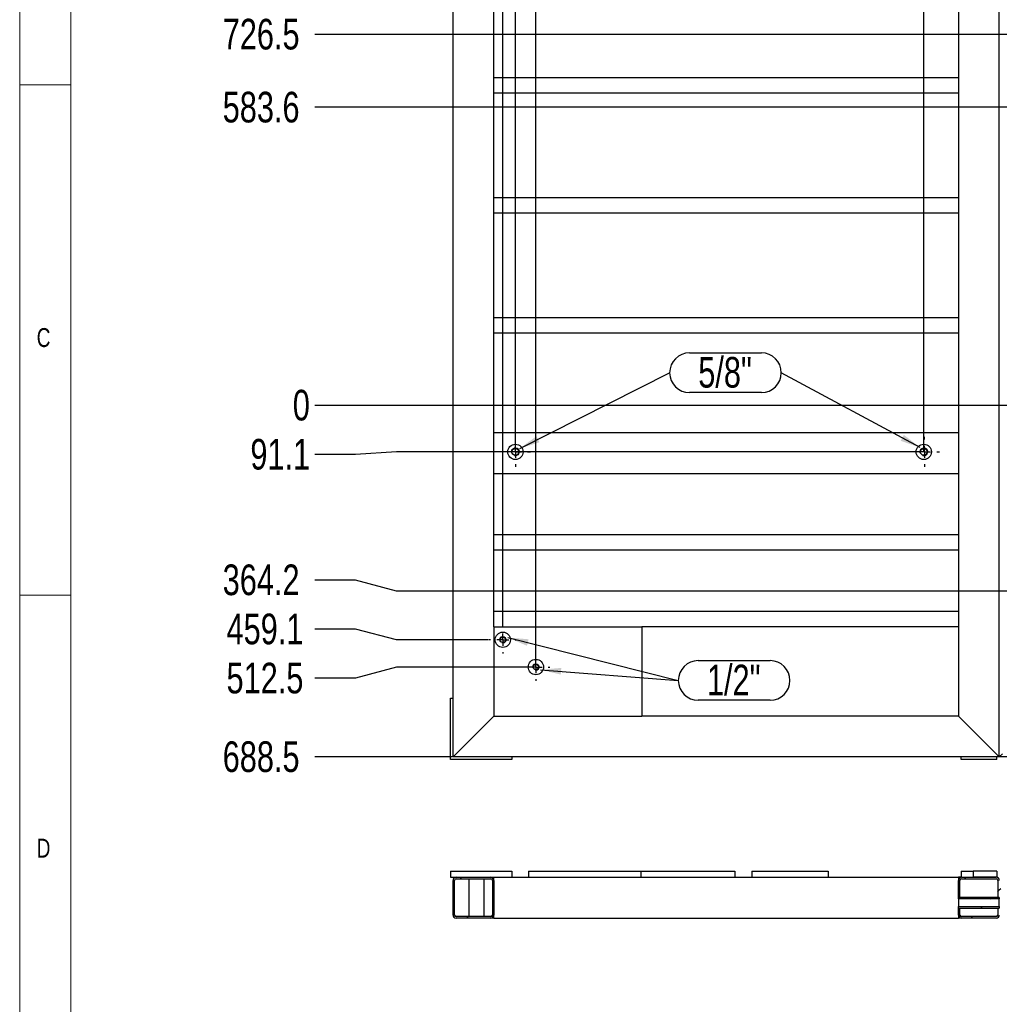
# Model space of a CAD drawing. Header units: millimetres. Extents: x 5 to 1226, y 5 to 415.
# Tile 25 of 61: x 642 to 738, y 220 to 316. Entities that reach past the tile are written whole.
import ezdxf

# ---------------------------------------------------------------- set-up
doc = ezdxf.new("R2010")
doc.units = ezdxf.units.MM
doc.header["$PDSIZE"] = -1
doc.linetypes.add('CENTERX2', pattern=[20.32, 12.7, -2.54, 2.54, -2.54])
for name, color, linetype in [('COTES', 1, 'Continuous'), ('NOTES', 6, 'Continuous'), ('TRAIT-FINS', 9, 'Continuous'), ('TRAIT-MIXTES', 3, 'CENTERX2')]:
    doc.layers.add(name, color=color, linetype=linetype)
doc.layers.add('TRAIT-FORT', color=4, linetype='Continuous', lineweight=25)
doc.styles.add('SLDTEXTSTYLE0', font='TXT', dxfattribs={"width": 0.75})
doc.dimstyles.new('SLDDIMSTYLE0', dxfattribs={"dimtxt": 3, "dimasz": 0.333333, "dimexe": 0, "dimexo": 0.0625, "dimgap": 0.75, "dimtad": 0, "dimtih": 1, "dimtoh": 1, "dimdec": 1, "dimlfac": 20, "dimrnd": 1e-09, "dimdsep": 46, "dimtxsty": 'SLDTEXTSTYLE0', "dimblk1": 'ORIGIN', "dimblk2": 'ORIGIN', "dimsah": 1, "dimcen": 0.09, "dimadec": 0, "dimazin": 2, "dimtfac": 1, "dimtdec": 1, "dimtofl": 0, "dimtmove": 0, "dimatfit": 3, "dimldrblk": 'ORIGIN', "dimfxl": 1, "dimfrac": 2, "dimtolj": 1, "dimtzin": 12, "dimarcsym": 0})
doc.dimstyles.new('SLDDIMSTYLE1', dxfattribs={"dimtxt": 3, "dimasz": 2, "dimexe": 0, "dimexo": 0.0625, "dimgap": 0.75, "dimtad": 0, "dimtih": 1, "dimtoh": 1, "dimdec": 1, "dimlfac": 20, "dimrnd": 1e-09, "dimzin": 12, "dimdsep": 46, "dimtxsty": 'SLDTEXTSTYLE0', "dimsah": 1, "dimcen": 0.09, "dimadec": 0, "dimazin": 3, "dimtfac": 1, "dimtdec": 1, "dimtofl": 0, "dimtmove": 0, "dimatfit": 3, "dimfxl": 1, "dimfrac": 2, "dimtolj": 1, "dimtzin": 12, "dimarcsym": 0})
doc.dimstyles.new('SLDDIMSTYLE3', dxfattribs={"dimtxt": 0.18, "dimasz": 2, "dimexe": 0, "dimexo": 0.0625, "dimgap": 0, "dimtad": 0, "dimtih": 1, "dimtoh": 1, "dimdec": 0, "dimrnd": 1e-09, "dimzin": 0, "dimdsep": 46, "dimtxsty": 'Standard', "dimsah": 1, "dimcen": 0.09, "dimadec": 0, "dimazin": 0, "dimtfac": 2, "dimtdec": 0, "dimtofl": 0, "dimtmove": 0, "dimatfit": 3, "dimfxl": 1, "dimfrac": 2, "dimtolj": 1, "dimtzin": 0, "dimarcsym": 0})
pattern_1 = [(45, (637.304, -0.184), (-13.4704, 13.4704), []), (45, (641.794, -0.184), (-13.4704, 13.4704), []), (45, (646.285, -0.184), (-13.4704, 13.4704), []), (45, (650.775, -0.184), (-13.4704, 13.4704), [])]

# ---------------------------------------------------------------- blocks, each defined once
blk = doc.blocks.new('*D487')
at = {"layer": 'COTES', "color": 0, "lineweight": -2, "transparency": 16777216}
blk.add_line((972.506, 278.421), (671.2, 278.421), dxfattribs=at)
at = {"layer": 'Defpoints', "color": 0, "transparency": 16777216}
for p in [(671.2, 278.421), (972.569, 278.421), (972.569, 278.421)]:
    blk.add_point(p, dxfattribs=at)
at = {"layer": 'COTES', "color": 0, "transparency": 16777216, "insert": (669.887, 278.421), "char_height": 3, "attachment_point": 5, "style": 'SLDTEXTSTYLE0'}
blk.add_mtext('\\A1;0', dxfattribs=at)
blk = doc.blocks.new('_ORIGIN')
at = {"color": 0, "linetype": 'ByBlock', "lineweight": -2}
blk.add_line((0, 0), (-1, 0), dxfattribs=at)
blk.add_circle((0, 0), 0.5, dxfattribs=at)
blk = doc.blocks.new('*D488')
at = {"layer": 'COTES', "color": 0, "lineweight": -2, "transparency": 16777216}
for p, q in [((679.2, 273.865), (675.2, 273.611)), ((730.786, 273.865), (679.2, 273.865)), ((675.2, 273.611), (671.2, 273.611))]:
    blk.add_line(p, q, dxfattribs=at)
at = {"layer": 'Defpoints', "color": 0, "transparency": 16777216}
for p in [(972.569, 278.421), (730.849, 273.865), (671.2, 273.611)]:
    blk.add_point(p, dxfattribs=at)
at = {"layer": 'COTES', "color": 0, "transparency": 16777216, "insert": (667.825, 273.611), "char_height": 3, "attachment_point": 5, "style": 'SLDTEXTSTYLE0'}
blk.add_mtext('\\A1;91.1', dxfattribs=at)
blk = doc.blocks.new('*D489')
at = {"layer": 'COTES', "color": 0, "lineweight": -2, "transparency": 16777216}
for p, q in [((675.2, 261.314), (671.2, 261.314)), ((679.2, 260.211), (675.2, 261.314)), ((828.429, 260.211), (679.2, 260.211))]:
    blk.add_line(p, q, dxfattribs=at)
at = {"layer": 'Defpoints', "color": 0, "transparency": 16777216}
for p in [(972.569, 278.421), (671.2, 261.314), (828.491, 260.211)]:
    blk.add_point(p, dxfattribs=at)
at = {"layer": 'COTES', "color": 0, "transparency": 16777216, "insert": (665.95, 261.314), "char_height": 3, "attachment_point": 5, "style": 'SLDTEXTSTYLE0'}
blk.add_mtext('\\A1;364.2', dxfattribs=at)
blk = doc.blocks.new('*D490')
at = {"layer": 'COTES', "color": 0, "lineweight": -2, "transparency": 16777216}
for p, q in [((675.2, 256.504), (671.2, 256.504)), ((679.2, 255.464), (675.2, 256.504)), ((688.208, 255.464), (679.2, 255.464))]:
    blk.add_line(p, q, dxfattribs=at)
at = {"layer": 'Defpoints', "color": 0, "transparency": 16777216}
for p in [(972.569, 278.421), (671.2, 256.504), (688.271, 255.464)]:
    blk.add_point(p, dxfattribs=at)
at = {"layer": 'COTES', "color": 0, "transparency": 16777216, "insert": (666.325, 256.504), "char_height": 3, "attachment_point": 5, "style": 'SLDTEXTSTYLE0'}
blk.add_mtext('\\A1;459.1', dxfattribs=at)
blk = doc.blocks.new('*D491')
at = {"layer": 'COTES', "color": 0, "lineweight": -2, "transparency": 16777216}
for p, q in [((679.2, 252.797), (675.2, 251.694)), ((692.797, 252.797), (679.2, 252.797)), ((675.2, 251.694), (671.2, 251.694))]:
    blk.add_line(p, q, dxfattribs=at)
at = {"layer": 'Defpoints', "color": 0, "transparency": 16777216}
for p in [(972.569, 278.421), (692.859, 252.797), (671.2, 251.694)]:
    blk.add_point(p, dxfattribs=at)
at = {"layer": 'COTES', "color": 0, "transparency": 16777216, "insert": (666.325, 251.694), "char_height": 3, "attachment_point": 5, "style": 'SLDTEXTSTYLE0'}
blk.add_mtext('\\A1;512.5', dxfattribs=at)
blk = doc.blocks.new('*D492')
at = {"layer": 'COTES', "color": 0, "lineweight": -2, "transparency": 16777216}
blk.add_line((684.682, 243.996), (671.2, 243.996), dxfattribs=at)
at = {"layer": 'Defpoints', "color": 0, "transparency": 16777216}
for p in [(972.569, 278.421), (671.2, 243.996), (684.745, 243.996)]:
    blk.add_point(p, dxfattribs=at)
at = {"layer": 'COTES', "color": 0, "transparency": 16777216, "insert": (665.95, 243.996), "char_height": 3, "attachment_point": 5, "style": 'SLDTEXTSTYLE0'}
blk.add_mtext('\\A1;688.5', dxfattribs=at)
blk = doc.blocks.new('*D493')
at = {"layer": 'COTES', "color": 0, "lineweight": -2, "transparency": 16777216}
blk.add_line((842.888, 307.603), (671.2, 307.603), dxfattribs=at)
at = {"layer": 'Defpoints', "color": 0, "transparency": 16777216}
for p in [(671.2, 307.603), (842.95, 307.603), (972.569, 278.421)]:
    blk.add_point(p, dxfattribs=at)
at = {"layer": 'COTES', "color": 0, "transparency": 16777216, "insert": (665.95, 307.603), "char_height": 3, "attachment_point": 5, "style": 'SLDTEXTSTYLE0'}
blk.add_mtext('\\A1;583.6', dxfattribs=at)
blk = doc.blocks.new('*D494')
at = {"layer": 'COTES', "color": 0, "lineweight": -2, "transparency": 16777216}
blk.add_line((802.401, 314.747), (671.2, 314.747), dxfattribs=at)
at = {"layer": 'Defpoints', "color": 0, "transparency": 16777216}
for p in [(671.2, 314.747), (802.464, 314.747), (972.569, 278.421)]:
    blk.add_point(p, dxfattribs=at)
at = {"layer": 'COTES', "color": 0, "transparency": 16777216, "insert": (665.95, 314.747), "char_height": 3, "attachment_point": 5, "style": 'SLDTEXTSTYLE0'}
blk.add_mtext('\\A1;726.5', dxfattribs=at)
blk = doc.blocks.new('*D495')
at = {"layer": 'COTES', "color": 0, "lineweight": -2, "transparency": 16777216}
blk.add_line((842.888, 321.89), (671.2, 321.89), dxfattribs=at)
at = {"layer": 'Defpoints', "color": 0, "transparency": 16777216}
for p in [(671.2, 321.89), (842.95, 321.89), (972.569, 278.421)]:
    blk.add_point(p, dxfattribs=at)
at = {"layer": 'COTES', "color": 0, "transparency": 16777216, "insert": (665.95, 321.89), "char_height": 3, "attachment_point": 5, "style": 'SLDTEXTSTYLE0'}
blk.add_mtext('\\A1;869.4', dxfattribs=at)
blk = doc.blocks.new('*D496')
at = {"layer": 'COTES', "color": 0, "lineweight": -2, "transparency": 16777216}
blk.add_line((686.994, 327.362), (671.2, 327.362), dxfattribs=at)
at = {"layer": 'Defpoints', "color": 0, "transparency": 16777216}
for p in [(671.2, 327.362), (687.057, 327.362), (972.569, 278.421)]:
    blk.add_point(p, dxfattribs=at)
at = {"layer": 'COTES', "color": 0, "transparency": 16777216, "insert": (665.95, 327.362), "char_height": 3, "attachment_point": 5, "style": 'SLDTEXTSTYLE0'}
blk.add_mtext('\\A1;978.8', dxfattribs=at)
blk = doc.blocks.new('*D497')
at = {"layer": 'COTES', "color": 0, "lineweight": -2, "transparency": 16777216}
for p, q in [((679.2, 338.951), (675.2, 338.213)), ((690.789, 338.951), (679.2, 338.951)), ((675.2, 338.213), (671.2, 338.213))]:
    blk.add_line(p, q, dxfattribs=at)
at = {"layer": 'Defpoints', "color": 0, "transparency": 16777216}
for p in [(690.852, 338.951), (671.2, 338.213), (972.569, 278.421)]:
    blk.add_point(p, dxfattribs=at)
at = {"layer": 'COTES', "color": 0, "transparency": 16777216, "insert": (665.762, 338.213), "char_height": 3, "attachment_point": 5, "style": 'SLDTEXTSTYLE0'}
blk.add_mtext('\\A1;1210.6', dxfattribs=at)
blk = doc.blocks.new('*D498')
at = {"layer": 'COTES', "color": 0, "lineweight": -2, "transparency": 16777216}
for p, q in [((675.2, 343.023), (671.2, 343.023)), ((679.2, 342.286), (675.2, 343.023)), ((730.786, 342.286), (679.2, 342.286))]:
    blk.add_line(p, q, dxfattribs=at)
at = {"layer": 'Defpoints', "color": 0, "transparency": 16777216}
for p in [(671.2, 343.023), (730.849, 342.286), (972.569, 278.421)]:
    blk.add_point(p, dxfattribs=at)
at = {"layer": 'COTES', "color": 0, "transparency": 16777216, "insert": (665.2, 343.023), "char_height": 3, "attachment_point": 5, "style": 'SLDTEXTSTYLE0'}
blk.add_mtext('\\A1;1277.3', dxfattribs=at)
blk = doc.blocks.new('*D499')
at = {"layer": 'COTES', "color": 0, "lineweight": -2, "transparency": 16777216}
blk.add_line((840.343, 355.227), (671.2, 355.227), dxfattribs=at)
at = {"layer": 'Defpoints', "color": 0, "transparency": 16777216}
for p in [(671.2, 355.227), (840.405, 355.227), (972.569, 278.421)]:
    blk.add_point(p, dxfattribs=at)
at = {"layer": 'COTES', "color": 0, "transparency": 16777216, "insert": (665.575, 355.227), "char_height": 3, "attachment_point": 5, "style": 'SLDTEXTSTYLE0'}
blk.add_mtext('\\A1;1536.1', dxfattribs=at)
blk = doc.blocks.new('*D500')
at = {"layer": 'COTES', "color": 0, "lineweight": -2, "transparency": 16777216}
blk.add_line((795.416, 362.372), (671.2, 362.372), dxfattribs=at)
at = {"layer": 'Defpoints', "color": 0, "transparency": 16777216}
for p in [(671.2, 362.372), (795.479, 362.372), (972.569, 278.421)]:
    blk.add_point(p, dxfattribs=at)
at = {"layer": 'COTES', "color": 0, "transparency": 16777216, "insert": (666.7, 362.372), "char_height": 3, "attachment_point": 5, "style": 'SLDTEXTSTYLE0'}
blk.add_mtext('\\A1;1679', dxfattribs=at)
blk = doc.blocks.new('*D501')
at = {"layer": 'COTES', "color": 0, "lineweight": -2, "transparency": 16777216}
for p, q in [((679.2, 369.514), (675.2, 369.046)), ((840.343, 369.514), (679.2, 369.514)), ((675.2, 369.046), (671.2, 369.046))]:
    blk.add_line(p, q, dxfattribs=at)
at = {"layer": 'Defpoints', "color": 0, "transparency": 16777216}
for p in [(840.405, 369.514), (671.2, 369.046), (972.569, 278.421)]:
    blk.add_point(p, dxfattribs=at)
at = {"layer": 'COTES', "color": 0, "transparency": 16777216, "insert": (665.575, 369.046), "char_height": 3, "attachment_point": 5, "style": 'SLDTEXTSTYLE0'}
blk.add_mtext('\\A1;1821.9', dxfattribs=at)
blk = doc.blocks.new('*D502')
at = {"layer": 'COTES', "color": 0, "lineweight": -2, "transparency": 16777216}
for p, q in [((679.2, 375.659), (675.2, 373.856)), ((735.441, 375.659), (679.2, 375.659)), ((675.2, 373.856), (671.2, 373.856))]:
    blk.add_line(p, q, dxfattribs=at)
at = {"layer": 'Defpoints', "color": 0, "transparency": 16777216}
for p in [(735.504, 375.659), (671.2, 373.856), (972.569, 278.421)]:
    blk.add_point(p, dxfattribs=at)
at = {"layer": 'COTES', "color": 0, "transparency": 16777216, "insert": (665.2, 373.856), "char_height": 3, "attachment_point": 5, "style": 'SLDTEXTSTYLE0'}
blk.add_mtext('\\A1;1944.8', dxfattribs=at)
blk = doc.blocks.new('*D503')
at = {"layer": 'COTES', "color": 0, "lineweight": -2, "transparency": 16777216}
for p, q in [((675.2, 378.667), (671.2, 378.667)), ((679.2, 378.199), (675.2, 378.667)), ((838.184, 378.199), (679.2, 378.199))]:
    blk.add_line(p, q, dxfattribs=at)
at = {"layer": 'Defpoints', "color": 0, "transparency": 16777216}
for p in [(671.2, 378.667), (838.246, 378.199), (972.569, 278.421)]:
    blk.add_point(p, dxfattribs=at)
at = {"layer": 'COTES', "color": 0, "transparency": 16777216, "insert": (665.2, 378.667), "char_height": 3, "attachment_point": 5, "style": 'SLDTEXTSTYLE0'}
blk.add_mtext('\\A1;1995.6', dxfattribs=at)
blk = doc.blocks.new('*D504')
at = {"layer": 'COTES', "color": 0, "lineweight": -2, "transparency": 16777216}
blk.add_line((684.682, 387.496), (671.2, 387.496), dxfattribs=at)
at = {"layer": 'Defpoints', "color": 0, "transparency": 16777216}
for p in [(671.2, 387.496), (684.745, 387.496), (972.569, 278.421)]:
    blk.add_point(p, dxfattribs=at)
at = {"layer": 'COTES', "color": 0, "transparency": 16777216, "insert": (665.575, 387.496), "char_height": 3, "attachment_point": 5, "style": 'SLDTEXTSTYLE0'}
blk.add_mtext('\\A1;2181.5', dxfattribs=at)
blk = doc.blocks.new('*D525')
at = {"layer": 'COTES', "color": 0, "lineweight": -2, "transparency": 16777216}
blk.add_line((730.849, 273.928), (730.849, 394.867), dxfattribs=at)
at = {"layer": 'Defpoints', "color": 0, "transparency": 16777216}
for p in [(730.849, 394.867), (972.569, 278.421), (730.849, 273.865)]:
    blk.add_point(p, dxfattribs=at)
at = {"layer": 'COTES', "color": 0, "transparency": 16777216, "insert": (730.849, 401.242), "char_height": 3, "attachment_point": 5, "rotation": 90, "style": 'SLDTEXTSTYLE0'}
blk.add_mtext('\\A1;4834.4', dxfattribs=at)
blk = doc.blocks.new('*D526')
at = {"layer": 'COTES', "color": 0, "lineweight": -2, "transparency": 16777216}
blk.add_line((710.844, 378.939), (710.844, 394.867), dxfattribs=at)
at = {"layer": 'Defpoints', "color": 0, "transparency": 16777216}
for p in [(710.844, 394.867), (710.844, 378.876), (972.569, 278.421)]:
    blk.add_point(p, dxfattribs=at)
at = {"layer": 'COTES', "color": 0, "transparency": 16777216, "insert": (710.844, 401.242), "char_height": 3, "attachment_point": 5, "rotation": 90, "style": 'SLDTEXTSTYLE0'}
blk.add_mtext('\\A1;5234.5', dxfattribs=at)
blk = doc.blocks.new('*D527')
at = {"layer": 'COTES', "color": 0, "lineweight": -2, "transparency": 16777216}
for p, q in [((704.081, 390.867), (704.081, 394.867)), ((692.859, 386.867), (704.081, 390.867)), ((692.859, 252.859), (692.859, 386.867))]:
    blk.add_line(p, q, dxfattribs=at)
at = {"layer": 'Defpoints', "color": 0, "transparency": 16777216}
for p in [(704.081, 394.867), (972.569, 278.421), (692.859, 252.797)]:
    blk.add_point(p, dxfattribs=at)
at = {"layer": 'COTES', "color": 0, "transparency": 16777216, "insert": (704.081, 401.242), "char_height": 3, "attachment_point": 5, "rotation": 90, "style": 'SLDTEXTSTYLE0'}
blk.add_mtext('\\A1;5594.2', dxfattribs=at)
blk = doc.blocks.new('*D528')
at = {"layer": 'COTES', "color": 0, "lineweight": -2, "transparency": 16777216}
for p, q in [((699.175, 390.867), (699.175, 394.867)), ((690.852, 386.867), (699.175, 390.867)), ((690.852, 273.928), (690.852, 386.867))]:
    blk.add_line(p, q, dxfattribs=at)
at = {"layer": 'Defpoints', "color": 0, "transparency": 16777216}
for p in [(699.175, 394.867), (972.569, 278.421), (690.852, 273.865)]:
    blk.add_point(p, dxfattribs=at)
at = {"layer": 'COTES', "color": 0, "transparency": 16777216, "insert": (699.175, 401.242), "char_height": 3, "attachment_point": 5, "rotation": 90, "style": 'SLDTEXTSTYLE0'}
blk.add_mtext('\\A1;5634.3', dxfattribs=at)
blk = doc.blocks.new('*D529')
at = {"layer": 'COTES', "color": 0, "lineweight": -2, "transparency": 16777216}
for p, q in [((694.365, 390.867), (694.365, 394.867)), ((689.621, 386.867), (694.365, 390.867)), ((689.621, 256.876), (689.621, 386.867))]:
    blk.add_line(p, q, dxfattribs=at)
at = {"layer": 'Defpoints', "color": 0, "transparency": 16777216}
for p in [(694.365, 394.867), (972.569, 278.421), (689.621, 256.814)]:
    blk.add_point(p, dxfattribs=at)
at = {"layer": 'COTES', "color": 0, "transparency": 16777216, "insert": (694.365, 399.742), "char_height": 3, "attachment_point": 5, "rotation": 90, "style": 'SLDTEXTSTYLE0'}
blk.add_mtext('\\A1;5659', dxfattribs=at)
blk = doc.blocks.new('*D530')
at = {"layer": 'COTES', "color": 0, "lineweight": -2, "transparency": 16777216}
for p, q in [((689.555, 390.867), (689.555, 394.867)), ((687.057, 386.867), (689.555, 390.867)), ((687.057, 327.425), (687.057, 386.867))]:
    blk.add_line(p, q, dxfattribs=at)
at = {"layer": 'Defpoints', "color": 0, "transparency": 16777216}
for p in [(689.555, 394.867), (687.057, 327.362), (972.569, 278.421)]:
    blk.add_point(p, dxfattribs=at)
at = {"layer": 'COTES', "color": 0, "transparency": 16777216, "insert": (689.555, 400.68), "char_height": 3, "attachment_point": 5, "rotation": 90, "style": 'SLDTEXTSTYLE0'}
blk.add_mtext('\\A1;5710.2', dxfattribs=at)
blk = doc.blocks.new('*D531')
at = {"layer": 'COTES', "color": 0, "lineweight": -2, "transparency": 16777216}
blk.add_line((684.745, 387.558), (684.745, 394.867), dxfattribs=at)
at = {"layer": 'Defpoints', "color": 0, "transparency": 16777216}
for p in [(684.745, 394.867), (684.745, 387.496), (972.569, 278.421)]:
    blk.add_point(p, dxfattribs=at)
at = {"layer": 'COTES', "color": 0, "transparency": 16777216, "insert": (684.745, 401.242), "char_height": 3, "attachment_point": 5, "rotation": 90, "style": 'SLDTEXTSTYLE0'}
blk.add_mtext('\\A1;5756.5', dxfattribs=at)
blk = doc.blocks.new('SW_NOTE_62')
at = {"layer": 'NOTES', "color": 0}
for p, q in [((1.944, 1.944), (8.991, 1.944)), ((8.991, -1.944), (1.944, -1.944))]:
    blk.add_line(p, q, dxfattribs=at)
for centre, start, end in [((1.944, 0), 90, 270), ((8.991, 0), 270, 90)]:
    blk.add_arc(centre, 1.944, start, end, dxfattribs=at)
at = {"layer": 'NOTES', "color": 0, "insert": (5.43, 1.544), "char_height": 3, "attachment_point": 2, "style": 'SLDTEXTSTYLE0'}
blk.add_mtext('5/8"', dxfattribs=at)
blk = doc.blocks.new('SW_NOTE_63')
at = {"layer": 'NOTES', "color": 0}
for p, q in [((1.944, 1.944), (8.991, 1.944)), ((8.991, -1.944), (1.944, -1.944))]:
    blk.add_line(p, q, dxfattribs=at)
for centre, start, end in [((1.944, 0), 90, 270), ((8.991, 0), 270, 90)]:
    blk.add_arc(centre, 1.944, start, end, dxfattribs=at)
at = {"layer": 'NOTES', "color": 0, "insert": (5.43, 1.544), "char_height": 3, "attachment_point": 2, "style": 'SLDTEXTSTYLE0'}
blk.add_mtext('1/2"', dxfattribs=at)
blk = doc.blocks.new('SW_CENTERMARKSYMBOL_86')
at = {"layer": 'TRAIT-MIXTES', "color": 0}
for p, q in [((0, 1.2), (0, 1.475)), ((-1.2, 0), (-1.475, 0)), ((0, 0), (-0.6, 0)), ((0, 0), (0, 0.6)), ((0, 0), (0, -0.6)), ((0, 0), (0.6, 0)), ((1.2, 0), (1.475, 0)), ((0, -1.2), (0, -1.475))]:
    blk.add_line(p, q, dxfattribs=at)
blk = doc.blocks.new('SW_CENTERMARKSYMBOL_87')
at = {"layer": 'TRAIT-MIXTES', "color": 0}
for p, q in [((0, 1.2), (0, 1.475)), ((-1.2, 0), (-1.475, 0)), ((0, 0), (-0.6, 0)), ((0, 0), (0, 0.6)), ((0, 0), (0, -0.6)), ((0, 0), (0.6, 0)), ((1.2, 0), (1.475, 0)), ((0, -1.2), (0, -1.475))]:
    blk.add_line(p, q, dxfattribs=at)
blk = doc.blocks.new('SW_CENTERMARKSYMBOL_88')
at = {"layer": 'TRAIT-MIXTES', "color": 0}
for p, q in [((0, 1.2), (0, 1.35)), ((-1.2, 0), (-1.35, 0)), ((0, 0), (-0.6, 0)), ((0, 0), (0, 0.6)), ((0, 0), (0, -0.6)), ((0, 0), (0.6, 0)), ((1.2, 0), (1.35, 0)), ((0, -1.2), (0, -1.35))]:
    blk.add_line(p, q, dxfattribs=at)
blk = doc.blocks.new('SW_CENTERMARKSYMBOL_89')
at = {"layer": 'TRAIT-MIXTES', "color": 0}
for p, q in [((0, 1.2), (0, 1.35)), ((-1.2, 0), (-1.35, 0)), ((0, 0), (-0.6, 0)), ((0, 0), (0, 0.6)), ((0, 0), (0, -0.6)), ((0, 0), (0.6, 0)), ((1.2, 0), (1.35, 0)), ((0, -1.2), (0, -1.35))]:
    blk.add_line(p, q, dxfattribs=at)

msp = doc.modelspace()

# ---------------------------------------------------------------- hatches: boundary and pattern name
at = {"layer": 'TRAIT-FINS'}
h = msp.add_hatch(dxfattribs=at)
h.set_pattern_fill('DIN 201 ACIER ET FONTE', color=256, style=0, pattern_type=2)
h.set_pattern_definition(pattern_1)
h.paths.add_polyline_path([(737.9946, 232.2061), (737.9946, 232.8061), (735.6946, 232.8061), (735.6946, 232.2061)], flags=0)
h = msp.add_hatch(dxfattribs=at)
h.set_pattern_fill('DIN 201 ACIER ET FONTE', color=256, style=0, pattern_type=2)
h.set_pattern_definition(pattern_1)
edge = h.paths.add_edge_path(flags=0)
edge.add_arc((685.0446, 231.9061), 0.3, 90, 180)
edge.add_line((684.7446, 231.9061), (684.7446, 228.5061))
edge.add_arc((685.0446, 228.5061), 0.3, 180, 270)
edge.add_line((685.0446, 228.2061), (688.4446, 228.2061))
edge.add_arc((688.4446, 228.5061), 0.3, 270, 360)
edge.add_line((688.7446, 228.5061), (688.7446, 231.9061))
edge.add_arc((688.4446, 231.9061), 0.3, 0, 90)
edge.add_line((688.4446, 232.2061), (685.0446, 232.2061))
edge = h.paths.add_edge_path(flags=0)
edge.add_line((684.8946, 228.5061), (684.8946, 231.9061))
edge.add_arc((685.0446, 231.9061), 0.15, 90, 180, ccw=False)
edge.add_line((685.0446, 232.0561), (688.4446, 232.0561))
edge.add_arc((688.4446, 231.9061), 0.15, 0, 90, ccw=False)
edge.add_line((688.5946, 231.9061), (688.5946, 228.5061))
edge.add_arc((688.4446, 228.5061), 0.15, 270, 360, ccw=False)
edge.add_line((688.4446, 228.3561), (685.0446, 228.3561))
edge.add_arc((685.0446, 228.5061), 0.15, 180, 270, ccw=False)
h = msp.add_hatch(dxfattribs=at)
h.set_pattern_fill('DIN 201 ACIER ET FONTE', color=256, style=0, pattern_type=2)
h.set_pattern_definition(pattern_1)
edge = h.paths.add_edge_path(flags=0)
edge.add_line((734.5446, 232.0561), (737.9446, 232.0561))
edge.add_arc((737.9446, 231.9061), 0.15, 0, 90, ccw=False)
edge.add_line((738.0946, 231.9061), (738.0946, 230.2311))
edge.add_line((738.0946, 230.2311), (738.2446, 230.2311))
edge.add_line((738.2446, 230.2311), (738.2446, 231.9061))
edge.add_arc((737.9446, 231.9061), 0.3, 0, 90)
edge.add_line((737.9446, 232.2061), (734.5446, 232.2061))
edge.add_arc((734.5446, 231.9061), 0.3, 90, 180)
edge.add_line((734.2446, 231.9061), (734.2446, 230.2311))
edge.add_line((734.2446, 230.2311), (734.3946, 230.2311))
edge.add_line((734.3946, 230.2311), (734.3946, 231.9061))
edge.add_arc((734.5446, 231.9061), 0.15, 90, 180, ccw=False)
h = msp.add_hatch(dxfattribs=at)
h.set_pattern_fill('DIN 201 ACIER ET FONTE', color=256, style=0, pattern_type=2)
h.set_pattern_definition(pattern_1)
edge = h.paths.add_edge_path(flags=0)
edge.add_line((738.3946, 230.2311), (738.3946, 231.9061))
edge.add_arc((738.5446, 231.9061), 0.15, 90, 180, ccw=False)
edge.add_line((738.5446, 232.0561), (741.9446, 232.0561))
edge.add_arc((741.9446, 231.9061), 0.15, 0, 90, ccw=False)
edge.add_line((742.0946, 231.9061), (742.0946, 230.2311))
edge.add_line((742.0946, 230.2311), (742.2446, 230.2311))
edge.add_line((742.2446, 230.2311), (742.2446, 231.9061))
edge.add_arc((741.9446, 231.9061), 0.3, 0, 90)
edge.add_line((741.9446, 232.2061), (738.5446, 232.2061))
edge.add_arc((738.5446, 231.9061), 0.3, 90, 180)
edge.add_line((738.2446, 231.9061), (738.2446, 230.2311))
edge.add_line((738.2446, 230.2311), (738.3946, 230.2311))
h = msp.add_hatch(dxfattribs=at)
h.set_pattern_fill('DIN 201 ACIER ET FONTE', color=256, style=0, pattern_type=2)
h.set_pattern_definition(pattern_1)
h.paths.add_polyline_path([(738.2441, 230.0811), (738.2441, 230.2311), (734.2446, 230.2311), (734.2446, 230.0811)], flags=0)
h = msp.add_hatch(dxfattribs=at)
h.set_pattern_fill('DIN 201 ACIER ET FONTE', color=256, style=0, pattern_type=2)
h.set_pattern_definition(pattern_1)
edge = h.paths.add_edge_path(flags=0)
edge.add_arc((734.5446, 228.5061), 0.3, 180, 270)
edge.add_line((734.5446, 228.2061), (737.9446, 228.2061))
edge.add_arc((737.9446, 228.5061), 0.3, 270, 360)
edge.add_line((738.2446, 228.5061), (738.2446, 229.1811))
edge.add_line((738.2446, 229.1811), (738.0946, 229.1811))
edge.add_line((738.0946, 229.1811), (738.0946, 228.5061))
edge.add_arc((737.9446, 228.5061), 0.15, 270, 360, ccw=False)
edge.add_line((737.9446, 228.3561), (734.5446, 228.3561))
edge.add_arc((734.5446, 228.5061), 0.15, 180, 270, ccw=False)
edge.add_line((734.3946, 228.5061), (734.3946, 229.1811))
edge.add_line((734.3946, 229.1811), (734.2446, 229.1811))
edge.add_line((734.2446, 229.1811), (734.2446, 228.5061))
h = msp.add_hatch(dxfattribs=at)
h.set_pattern_fill('DIN 201 ACIER ET FONTE', color=256, style=0, pattern_type=2)
h.set_pattern_definition(pattern_1)
h.paths.add_polyline_path([(734.2446, 229.3311), (734.2446, 229.1811), (738.2441, 229.1811), (738.2441, 229.3311)], flags=0)
h = msp.add_hatch(dxfattribs=at)
h.set_pattern_fill('DIN 201 ACIER ET FONTE', color=256, style=0, pattern_type=2)
h.set_pattern_definition(pattern_1)
edge = h.paths.add_edge_path(flags=0)
edge.add_arc((741.9446, 228.5061), 0.3, 270, 360)
edge.add_line((742.2446, 228.5061), (742.2446, 229.1811))
edge.add_line((742.2446, 229.1811), (742.0946, 229.1811))
edge.add_line((742.0946, 229.1811), (742.0946, 228.5061))
edge.add_arc((741.9446, 228.5061), 0.15, 270, 360, ccw=False)
edge.add_line((741.9446, 228.3561), (738.5446, 228.3561))
edge.add_arc((738.5446, 228.5061), 0.15, 180, 270, ccw=False)
edge.add_line((738.3946, 228.5061), (738.3946, 229.1811))
edge.add_line((738.3946, 229.1811), (738.2446, 229.1811))
edge.add_line((738.2446, 229.1811), (738.2446, 228.5061))
edge.add_arc((738.5446, 228.5061), 0.3, 180, 270)
edge.add_line((738.5446, 228.2061), (741.9446, 228.2061))

# ---------------------------------------------------------------- linework, layer by layer
at = {"lineweight": 18}
for p, q in [((642.3043, 414.816), (642.3043, 4.816)), ((647.3043, 409.816), (647.3043, 9.816)), ((642.3043, 309.816), (647.3043, 309.816)), ((647.3043, 259.816), (642.3043, 259.816))]:
    msp.add_line(p, q, dxfattribs=at)
at = {"layer": 'TRAIT-FINS', "lineweight": 18}
for centre, radius in [((690.8516, 273.8653), 0.3969), ((730.8486, 273.8653), 0.3969), ((689.6207, 255.4639), 0.3175), ((692.8591, 252.797), 0.3175)]:
    msp.add_arc(centre, radius, 255, 195, dxfattribs=at)
at = {"layer": 'TRAIT-FORT', "lineweight": 25}
for p, q in [((684.7446, 243.9959), (684.7446, 387.4959)), ((738.2446, 243.9959), (738.2446, 387.4959)), ((688.7446, 310.4959), (688.7446, 317.9959)), ((734.2446, 317.9959), (734.2446, 310.4959)), ((734.2446, 310.4959), (688.7446, 310.4959)), ((688.7446, 310.1959), (688.7446, 310.4959)), ((734.2446, 310.4959), (734.2446, 310.1959)), ((688.7446, 309.2959), (688.7446, 310.1959)), ((734.2446, 310.1959), (734.2446, 309.2959)), ((688.7446, 308.9959), (688.7446, 309.2959)), ((688.7446, 298.7459), (688.7446, 308.9959)), ((734.2446, 308.9959), (688.7446, 308.9959)), ((734.2446, 309.2959), (734.2446, 308.9959)), ((734.2446, 308.9959), (734.2446, 298.7459)), ((734.2446, 298.7459), (688.7446, 298.7459)), ((688.7446, 298.4459), (688.7446, 298.7459)), ((688.7446, 297.5459), (688.7446, 298.4459)), ((734.2446, 298.7459), (734.2446, 298.4459)), ((734.2446, 298.4459), (734.2446, 297.5459)), ((688.7446, 297.2459), (688.7446, 297.5459)), ((688.7446, 286.9959), (688.7446, 297.2459)), ((734.2446, 297.2459), (688.7446, 297.2459)), ((734.2446, 297.5459), (734.2446, 297.2459)), ((734.2446, 297.2459), (734.2446, 286.9959)), ((734.2446, 286.9959), (688.7446, 286.9959)), ((688.7446, 286.6959), (688.7446, 286.9959)), ((688.7446, 285.7959), (688.7446, 286.6959)), ((734.2446, 286.9959), (734.2446, 286.6959)), ((734.2446, 286.6959), (734.2446, 285.7959)), ((688.7446, 285.4959), (688.7446, 285.7959)), ((688.7446, 275.7459), (688.7446, 285.4959)), ((734.2446, 285.4959), (688.7446, 285.4959)), ((734.2446, 285.7959), (734.2446, 285.4959)), ((734.2446, 285.4959), (734.2446, 275.7459)), ((688.7446, 275.7459), (734.2446, 275.7459)), ((688.7446, 275.4459), (688.7446, 275.7459)), ((688.7446, 272.0459), (688.7446, 275.4459)), ((734.2446, 275.7459), (734.2446, 275.4459)), ((734.2446, 275.4459), (734.2446, 272.0459)), ((688.7446, 271.7459), (688.7446, 272.0459)), ((734.2446, 272.0459), (734.2446, 271.7459)), ((688.7446, 265.7459), (688.7446, 271.7459)), ((688.7446, 271.7459), (734.2446, 271.7459)), ((734.2446, 271.7459), (734.2446, 265.7459)), ((688.7446, 265.4459), (688.7446, 265.7459)), ((734.2446, 265.7459), (688.7446, 265.7459)), ((688.7446, 264.5459), (688.7446, 265.4459)), ((734.2446, 265.7459), (734.2446, 265.4459)), ((734.2446, 265.4459), (734.2446, 264.5459)), ((688.7446, 264.2459), (688.7446, 264.5459)), ((688.7446, 258.2459), (688.7446, 264.2459)), ((734.2446, 264.2459), (688.7446, 264.2459)), ((734.2446, 264.5459), (734.2446, 264.2459)), ((734.2446, 264.2459), (734.2446, 258.2459)), ((734.2446, 258.2459), (688.7446, 258.2459)), ((688.7446, 257.9459), (688.7446, 258.2459)), ((688.7446, 257.0459), (688.7446, 257.9459)), ((734.2446, 258.2459), (734.2446, 257.9459)), ((734.2446, 257.9459), (734.2446, 257.0459)), ((688.7446, 256.7459), (688.7446, 257.0459)), ((688.7446, 256.7459), (688.7446, 247.9959)), ((688.7446, 256.7459), (703.2446, 256.7459)), ((703.2446, 256.7459), (703.2446, 247.9959)), ((734.2446, 256.7459), (703.2446, 256.7459)), ((734.2446, 257.0459), (734.2446, 256.7459)), ((734.2446, 256.7459), (734.2446, 247.9959)), ((684.4946, 249.7459), (684.7446, 249.7459)), ((684.4946, 243.7459), (684.4946, 249.7459)), ((688.7446, 247.9959), (688.4446, 247.6959)), ((688.7446, 247.9959), (688.4446, 247.6959)), ((688.7446, 247.9959), (703.2446, 247.9959)), ((734.2446, 247.9959), (703.2446, 247.9959)), ((734.5446, 247.6959), (734.2446, 247.9959)), ((734.2446, 247.9959), (734.5446, 247.6959)), ((685.0446, 244.2959), (688.4446, 247.6959)), ((737.9446, 244.2959), (734.5446, 247.6959)), ((685.0446, 244.2959), (684.7446, 243.9959)), ((685.0446, 244.2959), (684.7446, 243.9959)), ((738.2446, 243.9959), (684.7446, 243.9959)), ((690.4946, 243.9959), (690.4946, 243.7459)), ((734.4946, 243.7459), (734.4946, 243.9959)), ((738.2446, 243.9959), (737.9446, 244.2959)), ((737.9446, 244.2959), (738.2446, 243.9959)), ((737.9946, 243.7459), (737.9946, 243.9959)), ((738.2446, 243.9959), (738.5446, 244.2959)), ((738.5446, 244.2959), (738.2446, 243.9959)), ((789.7446, 243.9959), (738.2446, 243.9959)), ((690.4946, 243.7459), (684.4946, 243.7459)), ((737.9946, 243.7459), (734.4946, 243.7459)), ((684.4946, 232.8061), (690.4946, 232.8061)), ((684.4946, 232.8061), (684.4946, 232.2061)), ((690.4946, 232.8061), (690.4946, 232.2061)), ((692.1446, 232.8061), (692.1446, 232.2061)), ((692.1446, 232.8061), (703.1446, 232.8061)), ((703.1446, 232.8061), (712.3446, 232.8061)), ((703.1446, 232.8061), (703.1446, 232.2061)), ((712.3446, 232.8061), (712.3446, 232.2061)), ((713.9946, 232.8061), (721.4946, 232.8061)), ((713.9946, 232.8061), (713.9946, 232.2061)), ((721.4946, 232.8061), (721.4946, 232.2061)), ((734.4946, 232.8061), (734.4946, 232.2061)), ((734.4946, 232.8061), (735.6946, 232.8061)), ((735.6946, 232.8061), (735.6946, 232.2061)), ((737.9946, 232.8061), (735.6946, 232.8061)), ((737.9946, 232.8061), (737.9946, 232.2061)), ((684.4946, 232.2061), (685.0446, 232.2061)), ((684.7446, 228.5061), (684.7446, 231.9061)), ((684.8946, 228.5061), (684.8946, 231.9061)), ((685.0446, 232.2061), (688.4446, 232.2061)), ((685.0446, 232.0561), (688.4446, 232.0561)), ((686.3069, 232.0561), (686.3069, 228.3561)), ((687.8069, 228.3561), (687.8069, 232.0561)), ((688.4446, 232.2061), (688.7446, 232.2061)), ((688.5946, 231.9061), (688.5946, 228.5061)), ((688.7446, 231.9061), (688.7446, 232.2061)), ((688.7446, 232.2061), (692.1446, 232.2061)), ((688.7446, 231.9061), (688.7446, 228.5061)), ((692.1446, 232.2061), (703.1446, 232.2061)), ((703.1446, 232.2061), (713.9946, 232.2061)), ((713.9946, 232.2061), (721.4946, 232.2061)), ((721.4946, 232.2061), (734.2446, 232.2061)), ((734.4946, 232.2061), (734.2446, 232.2061)), ((734.2446, 232.2061), (734.2446, 231.9061)), ((734.2446, 230.2311), (734.2446, 231.9061)), ((734.3946, 230.2311), (734.3946, 231.9061)), ((734.5446, 232.2061), (737.9446, 232.2061)), ((734.5446, 232.0561), (737.9446, 232.0561)), ((737.9946, 232.2061), (735.6946, 232.2061)), ((738.0946, 231.9061), (738.0946, 230.2311)), ((738.2441, 230.2311), (734.2446, 230.2311)), ((734.2446, 230.0811), (734.2446, 230.2311)), ((734.3946, 230.2311), (734.2446, 230.2311)), ((734.2446, 230.0811), (734.2446, 229.3311)), ((738.2441, 230.0811), (734.2446, 230.0811)), ((738.2446, 230.2311), (738.0946, 230.2311)), ((738.2441, 230.2311), (738.2441, 230.0811)), ((738.2441, 229.3311), (738.2441, 230.0811)), ((688.7446, 228.2061), (688.7446, 228.5061)), ((734.2446, 229.3311), (738.2441, 229.3311)), ((734.2446, 229.1811), (734.2446, 229.3311)), ((734.2446, 229.1811), (738.2441, 229.1811)), ((734.2446, 229.1811), (734.3946, 229.1811)), ((734.2446, 228.5061), (734.2446, 229.1811)), ((734.2446, 228.5061), (734.2446, 228.2061)), ((734.3946, 228.5061), (734.3946, 229.1811)), ((738.0946, 229.1811), (738.2446, 229.1811)), ((738.0946, 229.1811), (738.0946, 228.5061)), ((738.2441, 229.3311), (738.2441, 229.1811)), ((688.4446, 228.3561), (685.0446, 228.3561)), ((688.4446, 228.2061), (685.0446, 228.2061)), ((688.7446, 228.2061), (688.4446, 228.2061)), ((688.7446, 228.2061), (734.2446, 228.2061)), ((734.5446, 228.2061), (734.2446, 228.2061)), ((737.9446, 228.3561), (734.5446, 228.3561)), ((737.9446, 228.2061), (734.5446, 228.2061))]:
    msp.add_line(p, q, dxfattribs=at)
for centre, radius in [((690.8516, 273.8653), 0.75), ((690.8516, 273.8653), 0.3373), ((730.8486, 273.8653), 0.75), ((730.8486, 273.8653), 0.3373), ((689.6207, 255.4639), 0.75), ((689.6207, 255.4639), 0.2679), ((692.8591, 252.797), 0.75), ((692.8591, 252.797), 0.2679)]:
    msp.add_circle(centre, radius, dxfattribs=at)
for centre, radius, start, end in [((685.0446, 231.9061), 0.3, 90, 180), ((685.0446, 231.9061), 0.15, 90, 180), ((688.4446, 231.9061), 0.3, 0, 90), ((688.4446, 231.9061), 0.15, 0, 90), ((734.5446, 231.9061), 0.3, 90, 180), ((734.5446, 231.9061), 0.15, 90, 180), ((737.9446, 231.9061), 0.3, 0, 90), ((737.9446, 231.9061), 0.15, 0, 90), ((685.0446, 228.5061), 0.3, 180, 270), ((685.0446, 228.5061), 0.15, 180, 270), ((688.4446, 228.5061), 0.15, 270, 0), ((688.4446, 228.5061), 0.3, 270, 0), ((734.5446, 228.5061), 0.3, 180, 270), ((734.5446, 228.5061), 0.15, 180, 270), ((737.9446, 228.5061), 0.3, 270, 0), ((737.9446, 228.5061), 0.15, 270, 0)]:
    msp.add_arc(centre, radius, start, end, dxfattribs=at)

# ---------------------------------------------------------------- block references
at = {"layer": 'NOTES'}
for name, p in [('SW_NOTE_62', (705.9556, 281.614)), ('SW_NOTE_63', (706.8061, 251.4803))]:
    msp.add_blockref(name, p, dxfattribs=at)
at = {"layer": 'TRAIT-MIXTES'}
for name, p in [('SW_CENTERMARKSYMBOL_87', (690.8516, 273.8653)), ('SW_CENTERMARKSYMBOL_86', (730.9172, 273.8653)), ('SW_CENTERMARKSYMBOL_88', (689.6207, 255.4639)), ('SW_CENTERMARKSYMBOL_89', (692.8591, 252.797))]:
    msp.add_blockref(name, p, dxfattribs=at)

# ---------------------------------------------------------------- texts
at = {"layer": 'NOTES', "char_height": 1.8521, "attachment_point": 1, "style": 'SLDTEXTSTYLE0'}
for s, insert in [('C', (643.971, 285.984)), ('D', (643.971, 235.984))]:
    msp.add_mtext(s, dxfattribs=dict(at, insert=insert))

# ---------------------------------------------------------------- dimensions: what is measured, and where the dimension line sits
at = {"layer": 'COTES'}
for feature_location, offset, dtype, origin, dimstyle, picture, middle in [((684.7446, 387.4959), (0, 7.3715), 1, (972.5686, 278.4211), 'SLDDIMSTYLE1', '*D531', (684.7446, 401.2424)), ((687.0569, 327.3621), (2.4979, 67.5053), 1, (972.5686, 278.4211), 'SLDDIMSTYLE1', '*D530', (689.5547, 400.6799)), ((690.8516, 273.8653), (8.3234, 121.0021), 1, (972.5686, 278.4211), 'SLDDIMSTYLE1', '*D528', (699.175, 401.2424)), ((692.8591, 252.797), (11.2222, 142.0704), 1, (972.5686, 278.4211), 'SLDDIMSTYLE1', '*D527', (704.0814, 401.2424)), ((710.8436, 378.8764), (0, 15.991), 1, (972.5686, 278.4211), 'SLDDIMSTYLE1', '*D526', (710.8436, 401.2424)), ((730.8486, 273.8653), (0, 121.0021), 1, (972.5686, 278.4211), 'SLDDIMSTYLE1', '*D525', (730.8486, 401.2424)), ((689.6207, 256.8139), (4.7441, 138.0535), 1, (972.5686, 278.4211), 'SLDDIMSTYLE1', '*D529', (694.3648, 399.7424)), ((684.7446, 387.4959), (-13.5451, 0), 0, (972.5686, 278.4211), 'SLDDIMSTYLE1', '*D504', (665.5745, 387.4959)), ((838.2465, 378.199), (-167.0469, 0.4675), 0, (972.5686, 278.4211), 'SLDDIMSTYLE1', '*D503', (665.1995, 378.6665)), ((735.5036, 375.6591), (-64.304, -1.8027), 0, (972.5686, 278.4211), 'SLDDIMSTYLE1', '*D502', (665.1995, 373.8564)), ((840.405, 369.5138), (-169.2055, -0.4675), 0, (972.5686, 278.4211), 'SLDDIMSTYLE1', '*D501', (665.5745, 369.0463)), ((795.479, 362.3715), (-124.2794, 0), 0, (972.5686, 278.4211), 'SLDDIMSTYLE1', '*D500', (666.6995, 362.3715)), ((840.405, 355.2267), (-169.2055, 0), 0, (972.5686, 278.4211), 'SLDDIMSTYLE1', '*D499', (665.5745, 355.2267)), ((730.8486, 342.2857), (-59.649, 0.7375), 0, (972.5686, 278.4211), 'SLDDIMSTYLE1', '*D498', (665.1995, 343.0232)), ((690.8516, 338.9506), (-19.652, -0.7375), 0, (972.5686, 278.4211), 'SLDDIMSTYLE1', '*D497', (665.762, 338.2131)), ((687.0569, 327.3621), (-15.8573, 0), 0, (972.5686, 278.4211), 'SLDDIMSTYLE1', '*D496', (665.9495, 327.3621)), ((842.95, 321.8903), (-171.7505, 0), 0, (972.5686, 278.4211), 'SLDDIMSTYLE1', '*D495', (665.9495, 321.8903)), ((802.4637, 314.7468), (-131.2642, 0), 0, (972.5686, 278.4211), 'SLDDIMSTYLE1', '*D494', (665.9495, 314.7468)), ((842.95, 307.6033), (-171.7505, 0), 0, (972.5686, 278.4211), 'SLDDIMSTYLE1', '*D493', (665.9495, 307.6033)), ((972.5685503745, 278.4211269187), (-301.3690035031, 0), 0, (972.5685503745, 278.4211269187), 'SLDDIMSTYLE0', '*D487', (669.8870468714, 278.4211269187)), ((828.4913, 260.211), (-157.2918, 1.1031), 0, (972.5686, 278.4211), 'SLDDIMSTYLE1', '*D489', (665.9495, 261.3141)), ((684.7446, 243.9959), (-13.5451, 0), 0, (972.5686, 278.4211), 'SLDDIMSTYLE1', '*D492', (665.9495, 243.9959)), ((688.2707, 255.4639), (-17.0712, 1.0401), 0, (972.5686, 278.4211), 'SLDDIMSTYLE1', '*D490', (666.3245, 256.504)), ((692.8591, 252.797), (-21.6596, -1.1031), 0, (972.5686, 278.4211), 'SLDDIMSTYLE1', '*D491', (666.3245, 251.6939)), ((730.8486, 273.8653), (-59.649, -0.2543), 0, (972.5686, 278.4211), 'SLDDIMSTYLE1', '*D488', (667.8245, 273.611))]:
    dim = msp.add_ordinate_dim(feature_location=feature_location, offset=offset, dtype=dtype, origin=origin, dimstyle=dimstyle, dxfattribs=at)
    dim.commit()
    dim.dimension.update_dxf_attribs({"geometry": picture, "text_midpoint": middle})

# ---------------------------------------------------------------- leaders
at = {"layer": 'NOTES'}
for points in [[(691.2758, 274.1967), (705.9556, 281.614)], [(730.4997, 274.2863), (716.8912, 281.614)], [(690.1241, 255.6827), (706.8061, 251.4803)], [(693.3266, 252.5365), (706.8061, 251.4803)]]:
    msp.add_leader(points, dimstyle='SLDDIMSTYLE3', dxfattribs=at)

doc.saveas('drawing.dxf')
